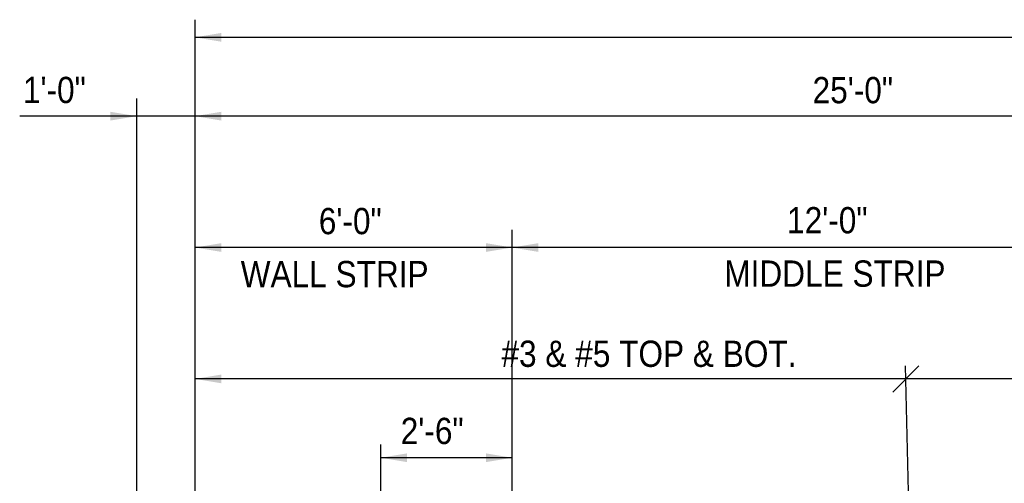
# Model space of a CAD drawing. Extents: x -485 to 3250, y 147 to 2833.
# Tile 23 of 34: x -25 to 425, y 2506 to 2717. Entities that reach past the tile are written whole.
import ezdxf

# ---------------------------------------------------------------- set-up
doc = ezdxf.new("R2010")
doc.units = 0
doc.header["$LTSCALE"] = 96
doc.header["$MEASUREMENT"] = 0
doc.layers.add('101', color=1, linetype='CONTINUOUS')
doc.layers.add('TEXT', color=2, linetype='CONTINUOUS')
doc.styles.add('SX-FRAC', font='SX-FRAC.shx', dxfattribs={"width": 0.9, "height": 1.322835})

msp = doc.modelspace()

# ---------------------------------------------------------------- linework, layer by layer
at = {"layer": '101'}
for p, q in [((54.93485, 2245.10902), (54.93485, 2717.39464)), ((54.93485, 2709.34432), (1259.73632, 2709.34432)), ((28.2756, 2292.16044), (28.2756, 2681.39464)), ((658.83894, 2673.34432), (-25.22261, 2673.34432)), ((199.84051, 2328.86434), (199.84051, 2621.39464)), ((199.84051, 2613.34432), (54.93485, 2613.34432)), ((489.07729, 2613.34432), (199.84051, 2613.34432)), ((385.75244, 2559.34432), (373.75244, 2547.34432)), ((386.71608, 2271.38547), (379.60425, 2559.34432)), ((827.1905, 2553.34432), (54.93485, 2553.34432)), ((199.84051, 2517.40722), (199.84051, 2525.39464)), ((139.84051, 2291.95709), (139.84051, 2523.34432)), ((199.84051, 2517.34432), (139.84051, 2517.34432))]:
    msp.add_line(p, q, dxfattribs=at)
for points in [[(66.93485, 2707.34432), (66.93485, 2711.34432), (54.93485, 2709.34432)], [(16.2756, 2671.34432), (16.2756, 2675.34432), (28.2756, 2673.34432)], [(66.93485, 2671.34432), (66.93485, 2675.34432), (54.93485, 2673.34432)], [(66.93485, 2611.34432), (66.93485, 2615.34432), (54.93485, 2613.34432)], [(187.84051, 2611.34432), (187.84051, 2615.34432), (199.84051, 2613.34432)], [(211.84051, 2611.34432), (211.84051, 2615.34432), (199.84051, 2613.34432)], [(66.93485, 2551.34432), (66.93485, 2555.34432), (54.93485, 2553.34432)], [(151.84051, 2515.34432), (151.84051, 2519.34432), (139.84051, 2517.34432)], [(187.84051, 2515.34432), (187.84051, 2519.34432), (199.84051, 2517.34432)]]:
    msp.add_solid(points, dxfattribs=at)

# ---------------------------------------------------------------- texts
at = {"layer": 'TEXT', "color": 2, "style": 'SX-FRAC', "width": 0.9}
for s, p in [('1\'-0"', (-23.75426, 2679.3125)), ('25\'-0"', (337.14446, 2679.22767)), ('12\'-0"', (325.48316, 2619.82247)), ('6\'-0"', (111.47872, 2619.42686)), ('WALL STRIP', (75.78501, 2595.20922)), ('MIDDLE STRIP', (296.7913, 2595.44272)), ('#3 & #5 TOP & BOT.', (194.94555, 2558.83674)), ('2\'-6"', (148.91937, 2523.59678))]:
    msp.add_text(s, height=12, dxfattribs=at).set_placement(p)

doc.saveas('drawing.dxf')
